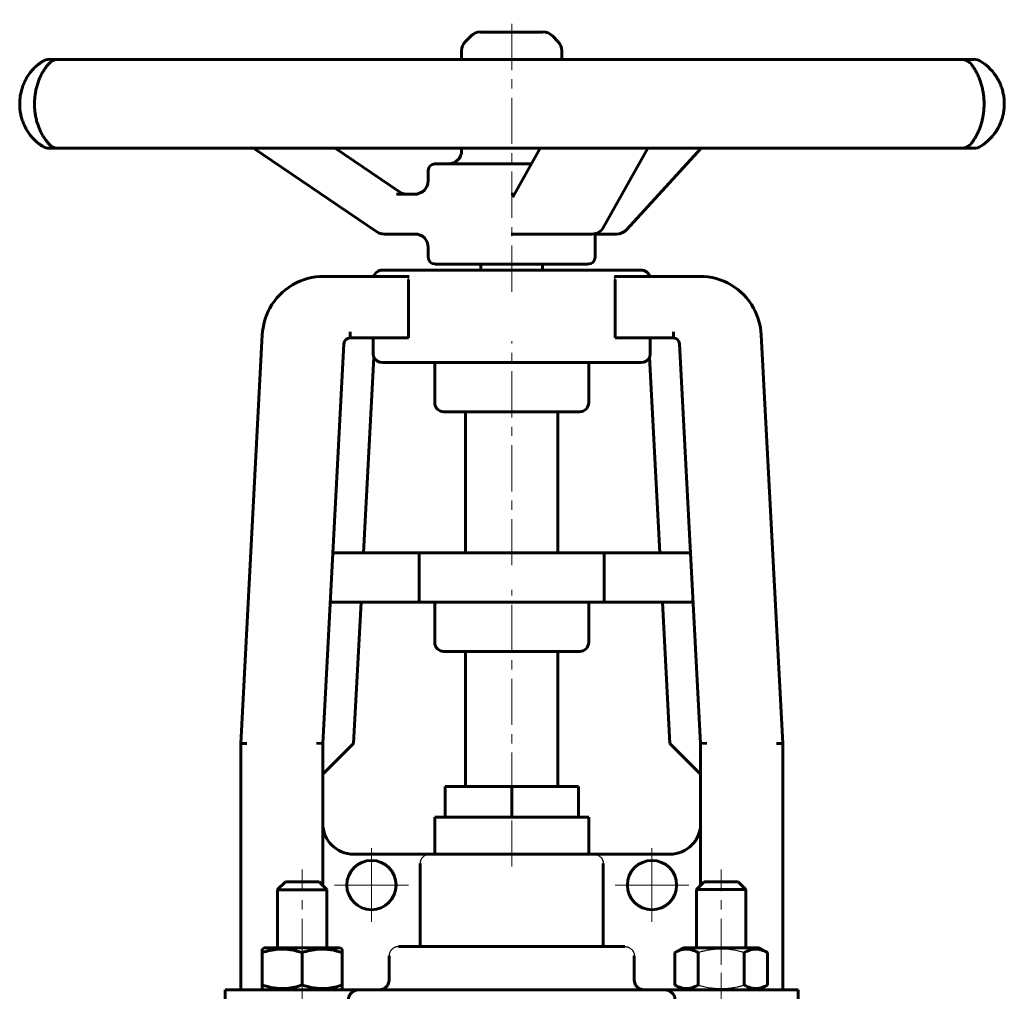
# Model space of a CAD drawing. Header units: millimetres. Extents: x -102 to 102, y -153 to 155.
# Tile 2 of 2: x -80 to 80, y -3 to 155. Entities that reach past the tile are written whole.
import ezdxf

# ---------------------------------------------------------------- set-up
doc = ezdxf.new("R2010")
doc.units = ezdxf.units.MM
for name, pattern in [('K5LT-1', [0]), ('K5LT_AXLED', [12, 7.5, -1.5, 1.5, -1.5]), ('K5LT_BASIC', [0])]:
    doc.linetypes.add(name, pattern=pattern)
doc.layers.add('Системный слой (1)', color=7, linetype='Continuous', true_color=0x6c6c6c)

# ---------------------------------------------------------------- blocks, each defined once
blk = doc.blocks.new('U0')
at = {"layer": 'Системный слой (1)', "color": 150, "linetype": 'K5LT_BASIC', "lineweight": 60, "true_color": 0x0080ff}
for p, q in [((20.1, -1.75), (19.9, -1)), ((20.65, -2.3), (20.1, -1.75)), ((21.41, -2.5), (20.65, -2.3))]:
    blk.add_line(p, q, dxfattribs=at)
blk = doc.blocks.new('U1')
at = {"layer": 'Системный слой (1)', "color": 150, "linetype": 'K5LT_BASIC', "lineweight": 60, "true_color": 0x0080ff}
for p, q in [((13.55, 120.19), (13.59, 120.19)), ((13.59, 120.19), (13.62, 120.19)), ((13.62, 120.19), (13.65, 120.19))]:
    blk.add_line(p, q, dxfattribs=at)
blk = doc.blocks.new('U2')
at = {"layer": 'Системный слой (1)', "color": 150, "linetype": 'K5LT_BASIC', "lineweight": 60, "true_color": 0x0080ff}
for p, q in [((-13.55, 128.87), (-13.55, 130.51)), ((-13.55, 116.42), (-13.55, 118.03))]:
    blk.add_line(p, q, dxfattribs=at)
blk = doc.blocks.new('U3')
at = {"layer": 'Системный слой (1)', "color": 150, "linetype": 'K5LT_BASIC', "lineweight": 60, "true_color": 0x0080ff}
for start, end in [(29.9229, 57.9094), (302.0906, 330.0784)]:
    blk.add_arc((71.84, 141.35), 8.13, start, end, dxfattribs=at)
blk = doc.blocks.new('U4')
at = {"layer": 'Системный слой (1)', "color": 150, "linetype": 'K5LT_BASIC', "lineweight": 60, "true_color": 0x0080ff}
for p, q in [((-8.13, 148.56), (-8.13, 149.94)), ((-8.13, 133.76), (-8.13, 134.13))]:
    blk.add_line(p, q, dxfattribs=at)
blk = doc.blocks.new('U5')
at = {"layer": 'Системный слой (1)', "color": 150, "linetype": 'K5LT_BASIC', "lineweight": 60, "true_color": 0x0080ff}
for start, end in [(122.0906, 124.4294), (235.62, 237.9094)]:
    blk.add_arc((-71.84, 141.35), 8.13, start, end, dxfattribs=at)
blk = doc.blocks.new('U6')
at = {"layer": 'Системный слой (1)', "color": 150, "linetype": 'K5LT_BASIC', "lineweight": 60, "true_color": 0x0080ff}
for p, q in [((-18.22, 127.06), (-17.86, 126.86)), ((-17.86, 126.86), (-17.46, 126.74)), ((-17.46, 126.74), (-17.05, 126.7))]:
    blk.add_line(p, q, dxfattribs=at)
blk = doc.blocks.new('U7')
at = {"layer": 'Системный слой (1)', "color": 150, "linetype": 'K5LT_BASIC', "lineweight": 60, "true_color": 0x0080ff}
for p, q in [((5.01, 153), (-5.06, 153)), ((5.06, 153), (5.01, 153))]:
    blk.add_line(p, q, dxfattribs=at)
blk = doc.blocks.new('U8')
at = {"layer": 'Системный слой (1)', "color": 150, "linetype": 'K5LT_BASIC', "lineweight": 60, "true_color": 0x0080ff}
for p, q in [((-20.1, -1.75), (-19.9, -1)), ((-21.41, -2.5), (-20.65, -2.3)), ((-20.65, -2.3), (-20.1, -1.75))]:
    blk.add_line(p, q, dxfattribs=at)
blk = doc.blocks.new('U9')
at = {"layer": 'Системный слой (1)', "color": 150, "linetype": 'K5LT_BASIC', "lineweight": 60, "true_color": 0x0080ff}
for p, q in [((-76.36, 148.1), (-76.46, 148.03)), ((-76.26, 148.17), (-76.36, 148.1)), ((-76.16, 148.23), (-76.26, 148.17)), ((-76.48, 134.66), (-76.37, 134.59)), ((-76.37, 134.59), (-76.27, 134.52)), ((-76.27, 134.52), (-76.16, 134.46))]:
    blk.add_line(p, q, dxfattribs=at)
blk = doc.blocks.new('U10')
at = {"layer": 'Системный слой (1)', "color": 150, "linetype": 'K5LT_BASIC', "lineweight": 60, "true_color": 0x0080ff}
for p, q in [((-38, 13.7465), (-34, 13.7465)), ((-34, 13.7465), (-30, 13.7465))]:
    blk.add_line(p, q, dxfattribs=at)
blk = doc.blocks.new('U11')
at = {"layer": 'Системный слой (1)', "color": 150, "linetype": 'K5LT_BASIC', "lineweight": 60, "true_color": 0x0080ff}
for p, q in [((-36.75, 14.9965), (-34, 14.9965)), ((-34, 14.9965), (-31.25, 14.9965))]:
    blk.add_line(p, q, dxfattribs=at)
blk = doc.blocks.new('U12')
at = {"layer": 'Системный слой (1)', "color": 150, "linetype": 'K5LT_BASIC', "lineweight": 60, "true_color": 0x0080ff}
for p, q in [((-34, 4.2965), (-40.175, 4.2965)), ((-27.825, 4.2965), (-34, 4.2965))]:
    blk.add_line(p, q, dxfattribs=at)
blk = doc.blocks.new('U13')
at = {"layer": 'Системный слой (1)', "color": 30, "linetype": 'K5LT_AXLED', "lineweight": 18, "true_color": 0xff8000}
for q in [(-22.77, 20.5), (-28.77, 14.5), (-16.77, 14.5), (-22.77, 8.5)]:
    blk.add_line((-22.77, 14.5), q, dxfattribs=at)
blk = doc.blocks.new('U14')
at = {"layer": 'Системный слой (1)', "color": 30, "linetype": 'K5LT_AXLED', "lineweight": 18, "true_color": 0xff8000}
for q in [(22.77, 20.5), (16.77, 14.5), (28.77, 14.5), (22.77, 8.5)]:
    blk.add_line((22.77, 14.5), q, dxfattribs=at)

msp = doc.modelspace()

# ---------------------------------------------------------------- linework, layer by layer
at = {"layer": 'Системный слой (1)', "color": 30, "linetype": 'K5LT_AXLED', "lineweight": 18, "true_color": 0xff8000}
for p, q in [((0, 110.83), (0, 155)), ((0, 66.42), (0, 102.83)), ((0, 28.5), (0, 62.42)), ((0, 17.5), (0, 27.5)), ((-34, 1.53), (-34, 17)), ((34, 1.53), (34, 17)), ((-34, -4.5), (-34, 0.26)), ((34, -4.5), (34, 0.26))]:
    msp.add_line(p, q, dxfattribs=at)
at = {"layer": 'Системный слой (1)', "color": 150, "linetype": 'K5LT_BASIC', "lineweight": 60, "true_color": 0x0080ff}
for p, q in [((-6.6, 152.37), (-7.5, 151.47)), ((6.6, 152.37), (7.5, 151.47)), ((8.13, 148.56), (8.13, 149.94)), ((-72.92, 148.56), (-75.01, 148.56)), ((-75.01, 148.56), (-75.01, 148.56)), ((-66.23, 148.56), (-73.54, 148.56)), ((-58.24, 148.56), (-66.23, 148.56)), ((-42.27, 148.56), (-58.24, 148.56)), ((-29.59, 148.56), (-42.27, 148.56)), ((-8.63, 148.56), (-29.59, 148.56)), ((5.83, 148.56), (-8.63, 148.56)), ((26.98, 148.56), (5.83, 148.56)), ((39.91, 148.56), (26.98, 148.56)), ((56.42, 148.56), (39.91, 148.56)), ((64.86, 148.56), (56.42, 148.56)), ((72.93, 148.56), (64.86, 148.56)), ((74.94, 148.56), (72.49, 148.56)), ((75.01, 148.56), (74.94, 148.56)), ((78.92, 145.36), (78.89, 145.4)), ((78.87, 137.25), (78.89, 137.29)), ((-75.01, 134.13), (-75.01, 134.13)), ((-75.01, 134.13), (-73.54, 134.13)), ((-73.54, 134.13), (-66.23, 134.13)), ((-66.23, 134.13), (-58.24, 134.13)), ((-58.24, 134.13), (-42.27, 134.13)), ((-42.27, 134.13), (-29.59, 134.13)), ((-21.88, 120.57), (-41.92, 134.13)), ((-29.59, 134.13), (-8.63, 134.13)), ((-18.22, 127.06), (-28.67, 134.13)), ((-8.63, 134.13), (5.83, 134.13)), ((0.25, 126.32), (4.61, 134.13)), ((5.83, 134.13), (26.98, 134.13)), ((14.92, 121.3), (22.09, 134.13)), ((18.63, 120.9), (30.78, 134.13)), ((26.98, 134.13), (39.91, 134.13)), ((39.91, 134.13), (56.42, 134.13)), ((56.42, 134.13), (64.86, 134.13)), ((64.86, 134.13), (72.93, 134.13)), ((72.93, 134.13), (74.94, 134.13)), ((74.94, 134.13), (75.01, 134.13)), ((3.19, 131.59), (-12.47, 131.59)), ((-15.23, 126.7), (-18.71, 126.7)), ((0.46, 126.7), (-0.08, 126.7)), ((-20.67, 120.19), (-15.23, 120.19)), ((-15.72, 120.19), (-15.23, 120.19)), ((-0.08, 120.19), (1.98, 120.19)), ((1.98, 120.19), (13.03, 120.19)), ((13.55, 116.42), (13.55, 120.26)), ((13.65, 120.19), (17.03, 120.19)), ((-12.47, 115.33), (12.47, 115.33)), ((-5, 114.33), (-5, 115.33)), ((5, 114.33), (5, 115.33)), ((-21, 114.33), (21, 114.33)), ((-30.51, 113.33), (-16.66, 113.33)), ((-16.77, 103.33), (-16.77, 112.83)), ((16.66, 113.33), (30.51, 113.33)), ((16.77, 103.33), (16.77, 112.83)), ((-26.25, 104.33), (-26.25, 103.33)), ((26.25, 104.33), (26.25, 103.33)), ((-40.5, 103.86), (-44, 37.5)), ((-27.24, 102.39), (-30.67, 37.5)), ((-26.25, 103.33), (-16.77, 103.33)), ((16.77, 103.33), (26.25, 103.33)), ((27.24, 102.39), (30.67, 37.5)), ((40.5, 103.86), (44, 37.5)), ((-22.36, 100.2), (-24.04, 68.42)), ((-21, 99.33), (21, 99.33)), ((-12.5, 99.33), (-12.5, 92.83)), ((12.5, 99.33), (12.5, 92.83)), ((22.36, 100.2), (24.04, 68.42)), ((22.36, 100.2), (22.41, 99.33)), ((11, 91.33), (-11, 91.33)), ((-7.5, 68.42), (-7.5, 91.33)), ((7.5, 68.42), (7.5, 91.33)), ((-15, 68.42), (-29.04, 68.42)), ((15, 68.42), (-15, 68.42)), ((-15, 68.42), (-15, 60.42)), ((29.04, 68.42), (15, 68.42)), ((15, 68.42), (15, 60.42)), ((-15, 60.42), (-29.46, 60.42)), ((-24.46, 60.42), (-25.67, 37.5)), ((15, 60.42), (-15, 60.42)), ((-12.5, 60.42), (-12.5, 53.92)), ((12.5, 60.42), (12.5, 53.92)), ((29.46, 60.42), (15, 60.42)), ((24.46, 60.42), (25.67, 37.5)), ((11, 52.42), (-11, 52.42)), ((-7.5, 30.5), (-7.5, 52.42)), ((7.5, 30.5), (7.5, 52.42)), ((-43, 37.47), (-44, 37.5)), ((-44, -2.5), (-44, 37.5)), ((-30.67, 37.5), (-31.67, 37.52)), ((-30.67, 14.41), (-30.67, 37.5)), ((-25.67, 37.5), (-30.67, 32.5)), ((25.67, 37.5), (30.67, 32.5)), ((31.67, 37.52), (30.67, 37.5)), ((30.67, 14.41), (30.67, 37.5)), ((44, 37.5), (43, 37.47)), ((44, -2.5), (44, 37.5)), ((-10.83, 25.5), (-10.83, 30.5)), ((-10.83, 30.5), (0, 30.5)), ((0, 30.5), (10.83, 30.5)), ((0, 25.5), (0, 30.5)), ((10.83, 25.5), (10.83, 30.5)), ((-12.5, 19.5), (-12.5, 25.5)), ((-12.5, 25.5), (-10.83, 25.5)), ((-10.83, 25.5), (0, 25.5)), ((0, 25.5), (10.83, 25.5)), ((10.83, 25.5), (12.5, 25.5)), ((12.5, 19.5), (12.5, 25.5)), ((-13.35, 19.5), (-25.67, 19.5)), ((-13.35, 19.5), (13.35, 19.5)), ((25.67, 19.5), (13.35, 19.5)), ((-14.87, 4.5), (-14.87, 18)), ((14.87, 4.5), (14.87, 18)), ((-38, 13.75), (-36.75, 15)), ((-30, 13.75), (-31.25, 15)), ((30, 13.75), (31.25, 15)), ((31.25, 15), (36.75, 15)), ((38, 13.75), (36.75, 15)), ((-38, 4.3), (-38, 13.75)), ((-30, 4.3), (-30, 13.75)), ((30, 13.75), (38, 13.75)), ((30, 4.3), (30, 13.75)), ((38, 4.3), (38, 13.75)), ((-40.5, 4.11), (-40.17, 4.3)), ((-40.5, 3.53), (-40.5, 4.11)), ((-40.5, -1.74), (-40.5, 3.53)), ((-34, -1.74), (-34, 3.53)), ((-27.5, 4.11), (-27.82, 4.3)), ((-27.5, 4.11), (-27.5, 3.53)), ((-27.5, -1.74), (-27.5, 3.53)), ((-18.39, 4.5), (18.39, 4.5)), ((26.49, 3.53), (27.82, 4.3)), ((26.49, -1.74), (26.49, 3.53)), ((40.17, 4.3), (27.82, 4.3)), ((30.25, -1.74), (30.25, 3.53)), ((37.75, -1.74), (37.75, 3.53)), ((41.51, 3.53), (40.17, 4.3)), ((41.51, -1.74), (41.51, 3.53)), ((-19.9, -1), (-19.9, 3)), ((19.9, -1), (19.9, 3)), ((-46.5, -12.5), (-46.5, -2.5)), ((-46.5, -2.5), (-24.83, -2.5)), ((-40.5, -2.32), (-40.5, -1.74)), ((-40.17, -2.5), (-40.5, -2.32)), ((-27.82, -2.5), (-27.5, -2.32)), ((-27.5, -1.74), (-27.5, -2.32)), ((-24.83, -2.5), (24.83, -2.5)), ((24.83, -2.5), (46.5, -2.5)), ((27.82, -2.5), (26.49, -1.74)), ((40.17, -2.5), (41.51, -1.74)), ((46.5, -12.5), (46.5, -2.5))]:
    msp.add_line(p, q, dxfattribs=at)
for centre in [(-22.77, 14.5), (22.77, 14.5)]:
    msp.add_circle(centre, 4, dxfattribs=at)
for centre, radius, start, end in [((-5.06, 150.84), 2.17, 90, 135), ((5.06, 150.84), 2.17, 45, 90), ((-5.96, 149.94), 2.17, 135, 180), ((5.96, 149.94), 2.17, 0, 45), ((-75.01, 146.4), 2.17, 90, 122.0906), ((-73.54, 146.4), 2.17, 90, 138.2914), ((72.93, 146.4), 2.17, 35.8318, 90), ((75.01, 146.4), 2.17, 57.9094, 90), ((-75.01, 136.29), 2.17, 237.9094, 270), ((-73.54, 136.29), 2.17, 221.7086, 270), ((72.93, 136.29), 2.17, 270, 324.1653), ((75.01, 136.29), 2.17, 270, 302.0906), ((-10.3, 133.76), 2.17, 270, 0), ((-12.47, 130.51), 1.08, 90, 180), ((-15.72, 128.87), 2.17, 270, 0), ((-20.67, 122.36), 2.17, 235.9171, 270), ((-15.72, 118.03), 2.17, 0, 90), ((13.03, 122.36), 2.17, 270, 330.7855), ((17.03, 122.36), 2.17, 270, 317.4163), ((-12.47, 116.42), 1.08, 180, 270), ((12.47, 116.42), 1.08, 270, 0), ((-21, 112.83), 1.5, 90, 160.5288), ((21, 112.83), 1.5, 19.4712, 90), ((-30.51, 103.33), 10, 90, 151.1389), ((30.51, 103.33), 10, 28.8611, 90), ((-30.51, 103.33), 10, 151.1389, 176.9808), ((30.51, 103.33), 10, 3.0192, 28.8611), ((-26.25, 102.33), 1, 90, 176.9808), ((26.25, 102.33), 1, 3.0192, 90), ((-21, 100.83), 1.5, 205.0048, 270), ((21, 100.83), 1.5, 270, 334.9952), ((-11, 92.83), 1.5, 180, 270), ((11, 92.83), 1.5, 270, 0), ((-11, 53.92), 1.5, 180, 270), ((11, 53.92), 1.5, 270, 0), ((-25.67, 24.5), 5, 180, 270), ((25.67, 24.5), 5, 270, 0)]:
    msp.add_arc(centre, radius, start, end, dxfattribs=at)
for centre, major_axis, ratio, start_param, end_param in [((-75.01, 146.4), (0, 2.17), 0.999985, 0, 0.560086), ((-73.54, 146.4), (-1.62, 1.44), 0.938854, 0.000184, 0.000432), ((72.93, 146.4), (1.73, 1.3), 0.946802, 6.246714, 6.281759), ((-75.01, 136.29), (0, -2.17), 0.999985, 5.723099, 6.283185), ((-73.54, 136.29), (-1.62, -1.44), 0.938854, 6.282753, 6.283), ((72.93, 136.29), (1.73, -1.3), 0.946802, 0.001421, 0.036568), ((-20.67, 122.36), (-1.21, -1.8), 0.115617, 0, 0.000009), ((13.03, 122.36), (1.89, -1.06), 0.770252, 6.283127, 6.283185), ((17.03, 122.36), (1.6, -1.47), 0.654635, 6.283171, 6.283185), ((0, 524.12), (15.92, 603.29), 0.026354, -3.93757, -3.934001), ((0, 524.12), (-15.92, 603.29), 0.026354, 3.934001, 3.93757)]:
    msp.add_ellipse(centre, major_axis=major_axis, ratio=ratio, start_param=start_param, end_param=end_param, dxfattribs=at)
for points, knots in [([(-76.46, 148.03), (-76.69, 147.88), (-76.92, 147.7), (-77.35, 147.32), (-77.55, 147.13), (-77.94, 146.71), (-78.12, 146.49), (-78.46, 146.03), (-78.61, 145.79), (-78.89, 145.32), (-79.01, 145.08), (-79.24, 144.57), (-79.34, 144.31), (-79.52, 143.78), (-79.6, 143.51), (-79.72, 142.98), (-79.77, 142.73), (-79.84, 142.2), (-79.86, 141.94), (-79.88, 141.39), (-79.88, 141.12), (-79.85, 140.57), (-79.82, 140.3), (-79.74, 139.77), (-79.69, 139.52), (-79.56, 139.02), (-79.48, 138.77), (-79.3, 138.27), (-79.2, 138.02), (-78.97, 137.53), (-78.84, 137.29), (-78.57, 136.84), (-78.43, 136.62), (-78.12, 136.2), (-77.95, 135.99), (-77.76, 135.79), (-77.75, 135.77), (-77.68, 135.7), (-77.63, 135.64), (-77.56, 135.58), (-77.55, 135.56), (-77.52, 135.54), (-77.51, 135.52), (-77.48, 135.5), (-77.47, 135.49), (-77.43, 135.45), (-77.41, 135.43), (-77.33, 135.36), (-77.28, 135.31), (-77.14, 135.18), (-77.04, 135.09), (-76.78, 134.88), (-76.63, 134.77), (-76.48, 134.66)], [0, 0, 0, 0, 2.107576, 2.107576, 3.970999, 3.970999, 5.744549, 5.744549, 7.374461, 7.374461, 8.861412, 8.861412, 10.356872, 10.356872, 11.805471, 11.805471, 13.140379, 13.140379, 14.47201, 14.47201, 15.855811, 15.855811, 17.238731, 17.238731, 18.537988, 18.537988, 19.895762, 19.895762, 21.344421, 21.344421, 22.846176, 22.846176, 24.347309, 24.347309, 25.988182, 25.988182, 26.12178, 26.12178, 26.617713, 26.617713, 26.741697, 26.741697, 26.86568, 26.86568, 26.982473, 26.982473, 27.212465, 27.212465, 27.67065, 27.67065, 28.583427, 28.583427, 30, 30, 30, 30]), ([(-75.16, 134.85), (-75.21, 134.91), (-75.27, 134.98), (-75.44, 135.18), (-75.55, 135.32), (-75.79, 135.66), (-75.92, 135.85), (-76.17, 136.25), (-76.29, 136.47), (-76.51, 136.91), (-76.61, 137.14), (-76.8, 137.59), (-76.88, 137.81), (-77.04, 138.29), (-77.11, 138.53), (-77.23, 139.03), (-77.28, 139.28), (-77.37, 139.77), (-77.4, 140.01), (-77.45, 140.5), (-77.46, 140.74), (-77.48, 141.25), (-77.48, 141.51), (-77.46, 142.02), (-77.44, 142.28), (-77.39, 142.77), (-77.35, 143.01), (-77.27, 143.48), (-77.22, 143.71), (-77.1, 144.19), (-77.03, 144.43), (-76.88, 144.89), (-76.79, 145.11), (-76.62, 145.54), (-76.53, 145.75), (-76.33, 146.15), (-76.22, 146.35), (-75.99, 146.73), (-75.87, 146.91), (-75.64, 147.25), (-75.51, 147.41), (-75.31, 147.66), (-75.24, 147.75), (-75.16, 147.83), (-75.16, 147.84), (-75.16, 147.84)], [0, 0, 0, 0, 0.687672, 0.687672, 1.925482, 1.925482, 3.275259, 3.275259, 4.533948, 4.533948, 5.679467, 5.679467, 6.7166, 6.7166, 7.75396, 7.75396, 8.749064, 8.749064, 9.662681, 9.662681, 10.566026, 10.566026, 11.514841, 11.514841, 12.469032, 12.469032, 13.370722, 13.370722, 14.305635, 14.305635, 15.305288, 15.305288, 16.338049, 16.338049, 17.369867, 17.369867, 18.504176, 18.504176, 19.742195, 19.742195, 21.053764, 21.053764, 21.978617, 21.978617, 21.999625, 21.999625, 21.999625, 21.999625]), ([(74.66, 147.7), (74.67, 147.69), (74.67, 147.68), (74.68, 147.67), (74.68, 147.67), (74.71, 147.64), (74.73, 147.61), (74.81, 147.5), (74.87, 147.41), (74.99, 147.24), (75.04, 147.16), (75.2, 146.91), (75.31, 146.72), (75.53, 146.32), (75.64, 146.11), (75.83, 145.67), (75.92, 145.45), (76.09, 145.01), (76.16, 144.78), (76.3, 144.32), (76.36, 144.08), (76.47, 143.59), (76.52, 143.34), (76.59, 142.86), (76.62, 142.62), (76.66, 142.14), (76.68, 141.89), (76.69, 141.39), (76.69, 141.14), (76.67, 140.63), (76.65, 140.38), (76.6, 139.9), (76.57, 139.67), (76.49, 139.21), (76.45, 138.98), (76.34, 138.52), (76.28, 138.29), (76.14, 137.83), (76.06, 137.61), (75.91, 137.19), (75.82, 136.99), (75.64, 136.6), (75.55, 136.41), (75.35, 136.03), (75.25, 135.86), (75.04, 135.52), (74.93, 135.37), (74.79, 135.16), (74.74, 135.09), (74.68, 135.02), (74.68, 135.02), (74.68, 135.01), (74.67, 135.01), (74.67, 135), (74.67, 135), (74.66, 134.99)], [0, 0, 0, 0, 0.092795, 0.092795, 0.137279, 0.137279, 0.460309, 0.460309, 1.380928, 1.380928, 2.06748, 2.06748, 3.491324, 3.491324, 4.807704, 4.807704, 5.995594, 5.995594, 7.069226, 7.069226, 8.148153, 8.148153, 9.188317, 9.188317, 10.147357, 10.147357, 11.103257, 11.103257, 12.097961, 12.097961, 13.091334, 13.091334, 14.024131, 14.024131, 14.998786, 14.998786, 16.03951, 16.03951, 17.119244, 17.119244, 18.204072, 18.204072, 19.399809, 19.399809, 20.70144, 20.70144, 22.091099, 22.091099, 22.862576, 22.862576, 22.907168, 22.907168, 22.951913, 22.951913, 22.999603, 22.999603, 22.999603, 22.999603]), ([(78.87, 137.25), (79, 137.48), (79.13, 137.73), (79.36, 138.24), (79.46, 138.5), (79.64, 139.04), (79.72, 139.31), (79.83, 139.84), (79.88, 140.1), (79.94, 140.63), (79.96, 140.9), (79.97, 141.45), (79.96, 141.73), (79.92, 142.28), (79.89, 142.55), (79.79, 143.07), (79.73, 143.32), (79.59, 143.82), (79.51, 144.06), (79.4, 144.35), (79.38, 144.4), (79.34, 144.49), (79.33, 144.52), (79.3, 144.59), (79.29, 144.62), (79.24, 144.71), (79.21, 144.78), (79.1, 145.02), (79.01, 145.19), (78.92, 145.36)], [0, 0, 0, 0, 2.564975, 2.564975, 5.118777, 5.118777, 7.573957, 7.573957, 9.830926, 9.830926, 12.141274, 12.141274, 14.520825, 14.520825, 16.880397, 16.880397, 19.10412, 19.10412, 21.404116, 21.404116, 21.906821, 21.906821, 22.226236, 22.226236, 22.54565, 22.54565, 23.181945, 23.181945, 25, 25, 25, 25]), ([(0.23, 126.29), (0.23, 126.29), (0.23, 126.29), (0.23, 126.3), (0.23, 126.3), (0.24, 126.3), (0.24, 126.3), (0.24, 126.31), (0.24, 126.31), (0.24, 126.32), (0.25, 126.32), (0.25, 126.32)], [0, 0, 0, 0, 0.4, 0.4, 0.8, 0.8, 1.2, 1.2, 1.6, 1.6, 2, 2, 2, 2]), ([(-22.44, 103.33), (-22.45, 103.33), (-22.47, 103.31), (-22.48, 103.21), (-22.49, 103.11), (-22.49, 102.99), (-22.49, 102.89), (-22.5, 102.78), (-22.5, 102.69), (-22.5, 102.6), (-22.5, 102.49), (-22.5, 102.41), (-22.5, 102.37)], [0, 0, 0, 0, 2.950283, 4.591957, 6.828447, 7.657723, 9.236177, 9.881547, 10.530081, 11.359902, 12.158487, 13, 13, 13, 13]), ([(22.44, 103.33), (22.45, 103.33), (22.47, 103.31), (22.48, 103.21), (22.49, 103.11), (22.49, 102.99), (22.49, 102.89), (22.5, 102.78), (22.5, 102.69), (22.5, 102.6), (22.5, 102.49), (22.5, 102.41), (22.5, 102.37)], [0, 0, 0, 0, 2.950283, 4.591957, 6.828447, 7.657723, 9.236177, 9.881547, 10.530081, 11.359902, 12.158487, 13, 13, 13, 13]), ([(-22.36, 100.2), (-22.39, 100.26), (-22.42, 100.34), (-22.46, 100.49), (-22.49, 100.64), (-22.5, 100.77), (-22.5, 100.83)], [0, 0, 0, 0, 2.106698, 3.083935, 4.929816, 7, 7, 7, 7]), ([(22.36, 100.2), (22.39, 100.26), (22.42, 100.34), (22.46, 100.49), (22.49, 100.64), (22.5, 100.77), (22.5, 100.83)], [0, 0, 0, 0, 2.106698, 3.083935, 4.929816, 7, 7, 7, 7]), ([(-34, 3.53), (-34.29, 3.62), (-34.76, 3.77), (-35.39, 3.91), (-35.88, 4), (-36.32, 4.06), (-36.78, 4.1), (-37.23, 4.11), (-37.67, 4.1), (-38.11, 4.07), (-38.63, 4), (-39.45, 3.85), (-40.09, 3.67), (-40.5, 3.53)], [0, 0, 0, 0, 1.896477, 3.090858, 4.103535, 5.062016, 5.927217, 6.999842, 7.964308, 8.71339, 9.822572, 11.259162, 14, 14, 14, 14]), ([(-27.5, 3.53), (-27.79, 3.62), (-28.26, 3.77), (-28.89, 3.91), (-29.38, 4), (-29.82, 4.06), (-30.28, 4.1), (-30.73, 4.11), (-31.17, 4.1), (-31.61, 4.07), (-32.13, 4), (-32.95, 3.85), (-33.59, 3.67), (-34, 3.53)], [0, 0, 0, 0, 1.896477, 3.090858, 4.103535, 5.062016, 5.927217, 6.999842, 7.964308, 8.71339, 9.822572, 11.259162, 14, 14, 14, 14]), ([(30.25, 3.53), (30.01, 3.67), (29.69, 3.82), (29.28, 3.97), (29.03, 4.04), (28.78, 4.08), (28.55, 4.11), (28.32, 4.11), (28.08, 4.1), (27.81, 4.06), (27.48, 3.98), (27.04, 3.82), (26.7, 3.65), (26.49, 3.53)], [0, 0, 0, 0, 2.750356, 3.588044, 4.637308, 5.492849, 6.359079, 7.188001, 7.964308, 9.085494, 10.187714, 11.611112, 14, 14, 14, 14]), ([(41.51, 3.53), (41.27, 3.67), (40.95, 3.82), (40.54, 3.97), (40.29, 4.04), (40.04, 4.08), (39.81, 4.11), (39.58, 4.11), (39.34, 4.1), (39.06, 4.06), (38.74, 3.98), (38.3, 3.82), (37.96, 3.65), (37.75, 3.53)], [0, 0, 0, 0, 2.750356, 3.588044, 4.637308, 5.492849, 6.359079, 7.188001, 7.964308, 9.085494, 10.187714, 11.611112, 14, 14, 14, 14]), ([(-40.5, -1.74), (-40.21, -1.83), (-39.74, -1.97), (-39.11, -2.12), (-38.62, -2.21), (-38.18, -2.27), (-37.72, -2.31), (-37.27, -2.32), (-36.83, -2.31), (-36.39, -2.28), (-35.87, -2.21), (-35.05, -2.06), (-34.41, -1.87), (-34, -1.74)], [0, 0, 0, 0, 1.896477, 3.090858, 4.103535, 5.062016, 5.927217, 6.999842, 7.964308, 8.71339, 9.822572, 11.259162, 14, 14, 14, 14]), ([(-34, -1.74), (-33.71, -1.83), (-33.24, -1.97), (-32.61, -2.12), (-32.12, -2.21), (-31.68, -2.27), (-31.22, -2.31), (-30.77, -2.32), (-30.33, -2.31), (-29.89, -2.28), (-29.37, -2.21), (-28.55, -2.06), (-27.91, -1.87), (-27.5, -1.74)], [0, 0, 0, 0, 1.896477, 3.090858, 4.103535, 5.062016, 5.927217, 6.999842, 7.964308, 8.71339, 9.822572, 11.259162, 14, 14, 14, 14]), ([(-24.83, -2.5), (-24.92, -2.5), (-25.05, -2.52), (-25.22, -2.56), (-25.36, -2.6), (-25.5, -2.66), (-25.62, -2.72), (-25.73, -2.78), (-25.83, -2.85), (-25.94, -2.93), (-26.03, -3.02), (-26.13, -3.11), (-26.19, -3.19), (-26.25, -3.27), (-26.31, -3.36), (-26.37, -3.47), (-26.42, -3.58), (-26.45, -3.66), (-26.47, -3.74), (-26.48, -3.81), (-26.5, -3.89), (-26.5, -3.96), (-26.5, -4)], [0, 0, 0, 0, 2.944495, 4.267781, 5.917773, 7.558655, 8.854628, 10.084288, 11.270827, 12.413775, 13.965904, 14.668838, 15.987084, 16.590434, 17.328353, 18.827252, 19.577451, 20.283689, 20.946121, 21.443894, 21.963674, 23, 23, 23, 23]), ([(24.83, -2.5), (24.92, -2.5), (25.05, -2.52), (25.22, -2.56), (25.36, -2.6), (25.5, -2.66), (25.62, -2.72), (25.73, -2.78), (25.83, -2.85), (25.94, -2.93), (26.03, -3.02), (26.13, -3.11), (26.19, -3.19), (26.25, -3.27), (26.31, -3.36), (26.37, -3.47), (26.42, -3.58), (26.45, -3.66), (26.47, -3.74), (26.48, -3.81), (26.5, -3.89), (26.5, -3.96), (26.5, -4)], [0, 0, 0, 0, 2.944495, 4.267781, 5.917773, 7.558655, 8.854628, 10.084288, 11.270827, 12.413775, 13.965904, 14.668838, 15.987084, 16.590434, 17.328353, 18.827252, 19.577451, 20.283689, 20.946121, 21.443894, 21.963674, 23, 23, 23, 23]), ([(26.49, -1.74), (26.73, -1.87), (27.05, -2.03), (27.46, -2.18), (27.71, -2.24), (27.96, -2.29), (28.19, -2.31), (28.42, -2.32), (28.66, -2.3), (28.94, -2.26), (29.26, -2.18), (29.7, -2.03), (30.04, -1.86), (30.25, -1.74)], [0, 0, 0, 0, 2.750356, 3.588044, 4.637308, 5.492849, 6.359079, 7.188001, 7.964308, 9.085494, 10.187714, 11.611112, 14, 14, 14, 14]), ([(37.75, -1.74), (37.99, -1.87), (38.31, -2.03), (38.72, -2.18), (38.97, -2.24), (39.22, -2.29), (39.45, -2.31), (39.68, -2.32), (39.92, -2.3), (40.19, -2.26), (40.52, -2.18), (40.96, -2.03), (41.3, -1.86), (41.51, -1.74)], [0, 0, 0, 0, 2.750356, 3.588044, 4.637308, 5.492849, 6.359079, 7.188001, 7.964308, 9.085494, 10.187714, 11.611112, 14, 14, 14, 14])]:
    msp.add_open_spline(points, degree=3, knots=knots, dxfattribs=at)
at = {"layer": 'Системный слой (1)', "color": 7, "linetype": 'K5LT-1'}
for points, knots in [([(-16.77, 112.83), (-16.77, 112.85), (-16.77, 112.87), (-16.77, 112.9), (-16.77, 112.94), (-16.76, 112.97), (-16.76, 113.01), (-16.75, 113.04), (-16.74, 113.08), (-16.73, 113.12), (-16.72, 113.18), (-16.7, 113.24), (-16.67, 113.29), (-16.66, 113.32), (-16.66, 113.33)], [0, 0, 0, 0, 0.271841, 0.543682, 0.815523, 1.087364, 1.359206, 1.631047, 1.902888, 2.174729, 2.73108, 3.28013, 3.640065, 4, 4, 4, 4]), ([(16.77, 112.83), (16.77, 112.85), (16.77, 112.87), (16.77, 112.9), (16.77, 112.94), (16.76, 112.97), (16.76, 113.01), (16.75, 113.04), (16.74, 113.08), (16.73, 113.12), (16.72, 113.18), (16.7, 113.24), (16.67, 113.29), (16.66, 113.32), (16.66, 113.33)], [0, 0, 0, 0, 0.271841, 0.543682, 0.815523, 1.087364, 1.359206, 1.631047, 1.902888, 2.174729, 2.73108, 3.28013, 3.640065, 4, 4, 4, 4]), ([(-13.35, 19.5), (-13.38, 19.5), (-13.45, 19.49), (-13.57, 19.48), (-13.73, 19.45), (-13.9, 19.4), (-14.08, 19.32), (-14.24, 19.22), (-14.38, 19.1), (-14.5, 18.98), (-14.6, 18.85), (-14.66, 18.75), (-14.73, 18.62), (-14.79, 18.48), (-14.83, 18.33), (-14.85, 18.21), (-14.86, 18.11), (-14.87, 18.04), (-14.87, 18)], [0, 0, 0, 0, 0.517252, 1.034505, 2.068687, 3.102259, 4.134994, 5.166726, 6.197362, 7.226876, 7.995444, 8.764012, 9.282764, 10.309394, 11.335398, 11.844008, 12.361005, 13, 13, 13, 13]), ([(13.35, 19.5), (13.38, 19.5), (13.45, 19.49), (13.57, 19.48), (13.73, 19.45), (13.9, 19.4), (14.08, 19.32), (14.24, 19.22), (14.38, 19.1), (14.5, 18.98), (14.6, 18.85), (14.66, 18.75), (14.73, 18.62), (14.79, 18.48), (14.83, 18.33), (14.85, 18.21), (14.86, 18.11), (14.87, 18.04), (14.87, 18)], [0, 0, 0, 0, 0.517252, 1.034505, 2.068687, 3.102259, 4.134994, 5.166726, 6.197362, 7.226876, 7.995444, 8.764012, 9.282764, 10.309394, 11.335398, 11.844008, 12.361005, 13, 13, 13, 13]), ([(-18.39, 4.5), (-18.45, 4.5), (-18.58, 4.49), (-18.77, 4.45), (-18.95, 4.4), (-19.12, 4.32), (-19.28, 4.22), (-19.42, 4.1), (-19.54, 3.97), (-19.64, 3.85), (-19.7, 3.74), (-19.77, 3.62), (-19.83, 3.47), (-19.87, 3.32), (-19.89, 3.2), (-19.9, 3.1), (-19.9, 3.03), (-19.9, 3)], [0, 0, 0, 0, 1.037034, 2.07389, 3.110408, 4.146459, 5.181947, 6.216814, 7.251044, 8.023259, 8.795475, 9.317708, 10.350287, 11.382508, 11.894318, 12.414505, 13, 13, 13, 13]), ([(18.39, 4.5), (18.45, 4.5), (18.58, 4.49), (18.77, 4.45), (18.95, 4.4), (19.12, 4.32), (19.28, 4.22), (19.42, 4.1), (19.54, 3.97), (19.64, 3.85), (19.7, 3.74), (19.77, 3.62), (19.83, 3.47), (19.87, 3.32), (19.89, 3.2), (19.9, 3.1), (19.9, 3.03), (19.9, 3)], [0, 0, 0, 0, 1.037034, 2.07389, 3.110408, 4.146459, 5.181947, 6.216814, 7.251044, 8.023259, 8.795475, 9.317708, 10.350287, 11.382508, 11.894318, 12.414505, 13, 13, 13, 13]), ([(37.75, 3.53), (37.58, 3.58), (37.13, 3.7), (36.32, 3.89), (35.5, 4.02), (34.87, 4.08), (34.52, 4.1), (34.29, 4.11), (34.1, 4.11), (33.9, 4.11), (33.64, 4.1), (33.33, 4.09), (32.89, 4.06), (32.24, 3.98), (31.51, 3.85), (30.83, 3.69), (30.44, 3.58), (30.25, 3.53)], [0, 0, 0, 0, 3.152296, 8.024027, 14.430358, 17.4743, 18.996271, 20.518242, 21.409855, 22.301468, 24.084694, 25.867919, 27.651145, 31.792504, 37.072525, 40.536262, 44, 44, 44, 44]), ([(30.25, -1.74), (30.42, -1.79), (30.87, -1.91), (31.68, -2.1), (32.5, -2.23), (33.13, -2.28), (33.48, -2.3), (33.71, -2.31), (33.9, -2.32), (34.1, -2.32), (34.36, -2.31), (34.67, -2.3), (35.11, -2.27), (35.76, -2.19), (36.49, -2.06), (37.17, -1.9), (37.56, -1.79), (37.75, -1.74)], [0, 0, 0, 0, 3.152296, 8.024027, 14.430358, 17.4743, 18.996271, 20.518242, 21.409855, 22.301468, 24.084694, 25.867919, 27.651145, 31.792504, 37.072525, 40.536262, 44, 44, 44, 44])]:
    msp.add_open_spline(points, degree=3, knots=knots, dxfattribs=at)

# ---------------------------------------------------------------- block references
at = {"layer": 'Системный слой (1)'}
for name in ['U7', 'U4', 'U9', 'U5', 'U3', 'U2', 'U6', 'U1', 'U13', 'U14', 'U11', 'U10', 'U12', 'U8', 'U0']:
    msp.add_blockref(name, (0, 0), dxfattribs=at)

doc.saveas('drawing.dxf')
